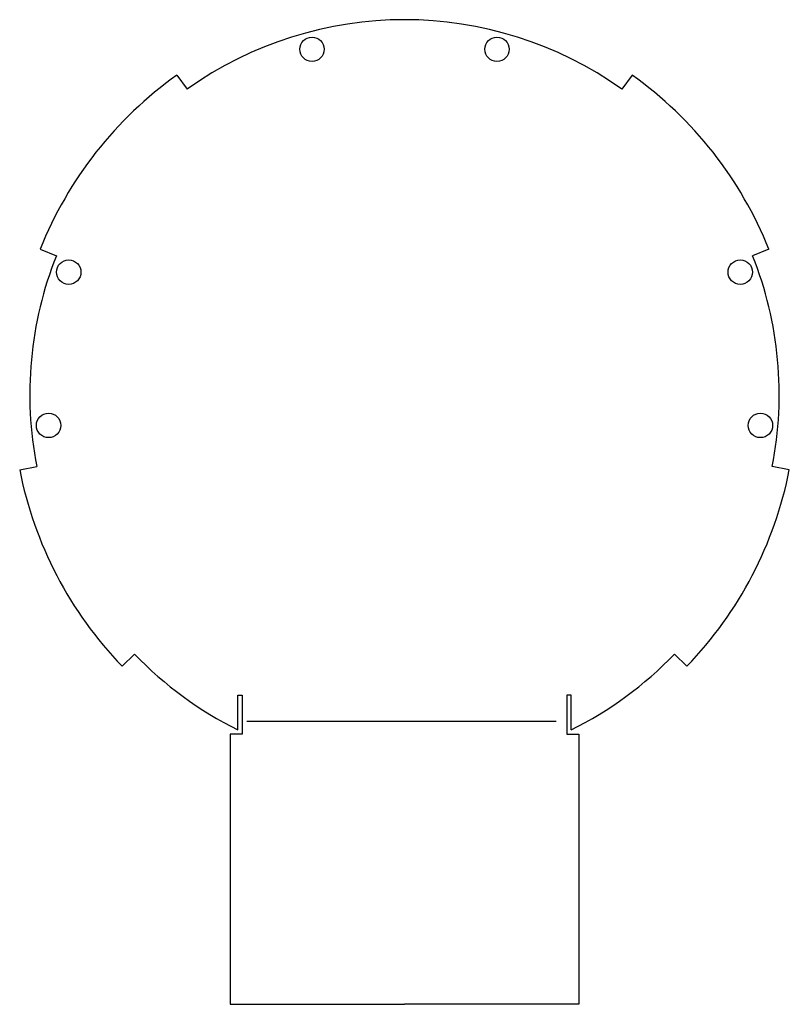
# Model space of a CAD drawing. Extents: x 122 to 298, y 184 to 410.
import ezdxf

# ---------------------------------------------------------------- set-up
doc = ezdxf.new("R2010")
doc.units = 0
doc.layers.get('0').update_dxf_attribs({"linetype": 'CONTINUOUS'})

msp = doc.modelspace()

# ---------------------------------------------------------------- linework, layer by layer
at = {"color": 7, "ltscale": 0.1}
for p, q in [((157.772552, 397.315674), (160.093765, 394.058075)), ((262.227448, 397.315674), (259.90625, 394.058075)), ((126.383881, 357.311554), (130.100159, 355.831909)), ((293.616119, 357.311554), (289.899841, 355.831909)), ((121.685173, 306.685059), (125.610275, 307.455505)), ((298.314819, 306.685059), (294.389709, 307.455505)), ((145.175446, 261.587555), (148.056549, 264.362305)), ((274.824554, 261.587555), (271.943451, 264.362305))]:
    msp.add_line(p, q, dxfattribs=at)
at = {"color": 7, "ltscale": 0.2}
for p, q in [((171.778, 246.980286), (171.778, 254.980286)), ((248.222, 246.980286), (248.222, 254.980286))]:
    msp.add_line(p, q, dxfattribs=at)
at = {"color": 7, "ltscale": 0.025}
for p, q in [((171.778, 254.980286), (172.778, 254.980286)), ((248.222, 254.980286), (247.222, 254.980286))]:
    msp.add_line(p, q, dxfattribs=at)
at = {"color": 7, "ltscale": 0.225}
for p, q in [((172.778, 254.980286), (172.778, 245.980286)), ((247.222, 254.980286), (247.222, 245.980286))]:
    msp.add_line(p, q, dxfattribs=at)
at = {"color": 7}
for p, q in [((173.823608, 248.980286), (244.837799, 248.980286)), ((170, 245.980286), (170, 183.980286)), ((250, 245.980286), (250, 183.980286)), ((170, 183.980286), (210, 183.980286)), ((250, 183.980286), (210, 183.980286))]:
    msp.add_line(p, q, dxfattribs=at)
at = {"color": 7, "ltscale": 0.06945}
for p, q in [((172.778, 245.980286), (170, 245.980286)), ((247.222, 245.980286), (250, 245.980286))]:
    msp.add_line(p, q, dxfattribs=at)
at = {"color": 7}
for centre in [(188.77684, 403.225647), (231.22316, 403.225647), (132.945206, 352.065399), (287.05481, 352.065399), (128.312042, 316.872986), (291.687958, 316.872986)]:
    msp.add_circle(centre, 2.8, dxfattribs=at)
for radius, start, end in [(86, 54.527999, 125.471996), (90, 125.471996, 158.290003), (90, 21.710001, 54.527999), (86, 158.290003, 191.105005), (86, 348.894997, 21.710011), (90, 191.105005, 223.922999), (90, 316.077003, 348.894997), (86, 223.922999, 243.612358), (86, 296.387644, 316.077003)]:
    msp.add_arc((210, 324.019745), radius, start, end, dxfattribs=at)

doc.saveas('drawing.dxf')
